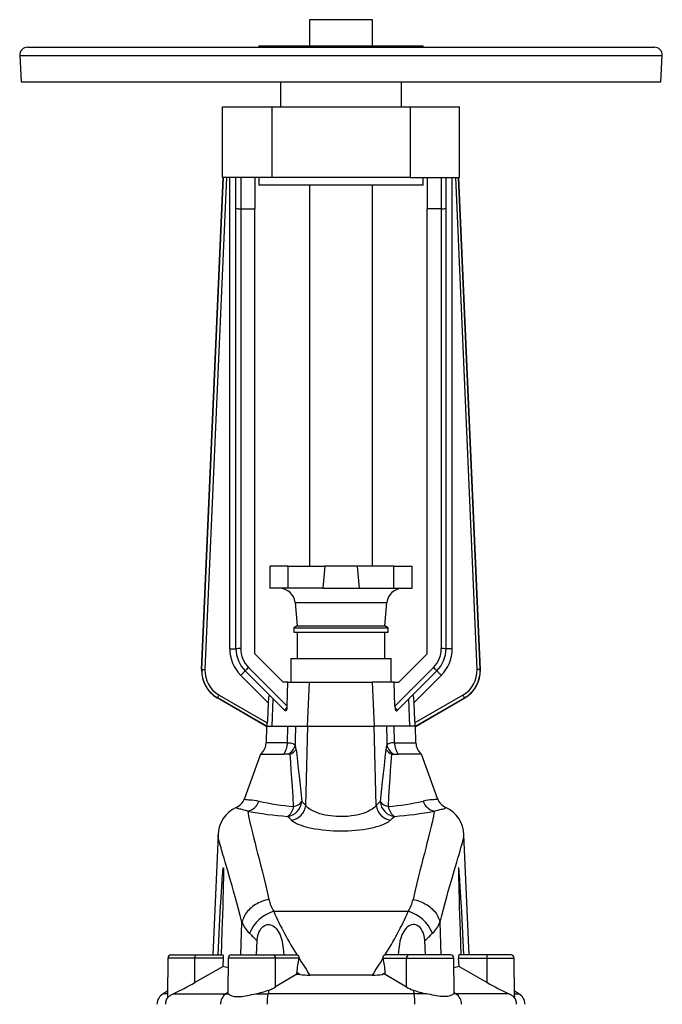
# Model space of a CAD drawing. Extents: x 6 to 1366, y -56 to 1752.
# Tile 6 of 7: x 6 to 416, y 1124 to 1752. Entities that reach past the tile are written whole.
import ezdxf

# ---------------------------------------------------------------- set-up
doc = ezdxf.new("R2010")
doc.units = 0
doc.layers.get('0').update_dxf_attribs({"linetype": 'CONTINUOUS'})

msp = doc.modelspace()

# ---------------------------------------------------------------- linework, layer by layer
at = {"color": 7, "linetype": 'CONTINUOUS'}
for p, q in [((190.55, 1751.94), (190.55, 1735.37)), ((230.55, 1751.94), (190.55, 1751.94)), ((230.55, 1735.37), (230.55, 1751.94)), ((10.55, 1734.37), (339.82, 1734.37)), ((158.05, 1735.37), (158.05, 1734.37)), ((158.05, 1735.37), (263.05, 1735.37)), ((263.05, 1734.37), (263.05, 1735.37)), ((339.82, 1734.37), (410.55, 1734.37)), ((5.56, 1729.1), (6.44, 1712.37)), ((5.56, 1729.1), (343.04, 1729.1)), ((343.04, 1729.1), (415.55, 1729.1)), ((414.67, 1712.37), (415.55, 1729.1)), ((6.44, 1712.37), (342.48, 1712.37)), ((172.05, 1712.37), (172.05, 1696.37)), ((249.05, 1696.37), (249.05, 1712.37)), ((342.48, 1712.37), (414.67, 1712.37)), ((135.05, 1651.37), (135.05, 1696.37)), ((135.05, 1696.37), (166.33, 1696.37)), ((166.33, 1696.37), (166.33, 1651.37)), ((166.33, 1696.37), (254.78, 1696.37)), ((254.78, 1696.37), (254.78, 1651.37)), ((254.78, 1696.37), (286.05, 1696.37)), ((286.05, 1651.37), (286.05, 1696.37)), ((121.64, 1337.46), (135.34, 1651.37)), ((121.78, 1337.54), (135.48, 1651.37)), ((137.49, 1651.37), (123.78, 1337.45)), ((166.33, 1651.37), (135.05, 1651.37)), ((139.55, 1350.68), (139.55, 1651.37)), ((143.55, 1631.51), (143.55, 1651.37)), ((146.55, 1651.37), (146.55, 1631.37)), ((155.55, 1651.37), (155.55, 1631.37)), ((158.05, 1651.37), (158.05, 1646.37)), ((263.05, 1646.37), (158.05, 1646.37)), ((254.78, 1651.37), (166.33, 1651.37)), ((190.55, 1646.37), (190.55, 1403.26)), ((230.55, 1403.26), (230.55, 1646.37)), ((254.78, 1651.37), (286.05, 1651.37)), ((263.05, 1646.37), (263.05, 1651.37)), ((265.55, 1651.37), (265.55, 1631.37)), ((274.55, 1651.37), (274.55, 1631.37)), ((277.55, 1631.51), (277.55, 1651.37)), ((281.55, 1350.68), (281.55, 1651.37)), ((283.62, 1651.37), (297.32, 1337.45)), ((299.32, 1337.54), (285.62, 1651.37)), ((299.47, 1337.46), (285.76, 1651.37)), ((143.55, 1350.68), (143.55, 1631.51)), ((146.55, 1631.37), (155.55, 1631.37)), ((146.55, 1631.37), (146.55, 1350.76)), ((155.55, 1347.37), (155.55, 1631.37)), ((265.55, 1347.37), (265.55, 1631.37)), ((274.55, 1631.37), (265.55, 1631.37)), ((274.55, 1631.37), (274.55, 1350.76)), ((277.55, 1350.68), (277.55, 1631.51)), ((165.05, 1403.26), (165.05, 1389.26)), ((176.8, 1403.26), (165.05, 1403.26)), ((176.8, 1389.26), (176.8, 1403.26)), ((176.8, 1403.26), (200.24, 1403.26)), ((200.24, 1403.26), (199.02, 1389.26)), ((220.86, 1403.26), (200.24, 1403.26)), ((244.31, 1403.26), (220.86, 1403.26)), ((220.86, 1403.26), (222.09, 1389.26)), ((244.31, 1389.26), (244.31, 1403.26)), ((244.31, 1403.26), (256.05, 1403.26)), ((256.05, 1389.26), (256.05, 1403.26)), ((176.8, 1389.26), (165.05, 1389.26)), ((199.02, 1389.26), (176.8, 1389.26)), ((199.02, 1389.26), (222.09, 1389.26)), ((222.09, 1389.26), (244.31, 1389.26)), ((244.31, 1389.26), (256.05, 1389.26)), ((181.25, 1380.13), (182.55, 1365.26)), ((181.25, 1380.13), (239.85, 1380.13)), ((238.55, 1365.26), (239.85, 1380.13)), ((182.55, 1365.26), (180.55, 1364.11)), ((180.55, 1364.11), (180.55, 1361.37)), ((180.55, 1364.11), (227.47, 1364.11)), ((182.55, 1365.26), (238.55, 1365.26)), ((227.47, 1364.11), (240.55, 1364.11)), ((240.55, 1364.11), (238.55, 1365.26)), ((240.55, 1361.37), (240.55, 1364.11)), ((180.55, 1361.37), (227.47, 1361.37)), ((182.6, 1361.37), (182.6, 1344.37)), ((227.47, 1361.37), (240.55, 1361.37)), ((238.5, 1344.37), (238.5, 1361.37)), ((139.55, 1350.68), (143.55, 1350.68)), ((281.55, 1350.68), (277.55, 1350.68)), ((173.55, 1329.37), (155.55, 1347.37)), ((178.55, 1344.37), (178.55, 1329.37)), ((178.55, 1344.37), (242.55, 1344.37)), ((242.55, 1329.37), (242.55, 1344.37)), ((247.55, 1329.37), (265.55, 1347.37)), ((151.53, 1338.74), (176.14, 1314.13)), ((269.57, 1338.74), (244.96, 1314.13)), ((121.64, 1337.46), (121.78, 1337.54)), ((164.09, 1316.21), (146.58, 1333.71)), ((174.46, 1311.48), (149.41, 1336.54)), ((246.64, 1311.48), (271.69, 1336.54)), ((257.02, 1316.21), (274.52, 1333.71)), ((299.47, 1337.46), (299.32, 1337.54)), ((176.7, 1329.37), (173.55, 1329.37)), ((176.14, 1314.13), (176.7, 1329.37)), ((176.7, 1329.37), (190.38, 1329.37)), ((189.25, 1301.37), (190.38, 1329.37)), ((190.38, 1329.37), (230.72, 1329.37)), ((244.41, 1329.37), (230.72, 1329.37)), ((231.86, 1301.37), (230.72, 1329.37)), ((244.96, 1314.13), (244.41, 1329.37)), ((244.41, 1329.37), (247.55, 1329.37)), ((131.76, 1319.36), (131.61, 1319.28)), ((162.63, 1301.37), (131.61, 1319.28)), ((162.92, 1301.37), (131.76, 1319.36)), ((132.76, 1321.09), (163.52, 1303.33)), ((288.35, 1321.09), (257.59, 1303.33)), ((258.19, 1301.37), (289.35, 1319.36)), ((258.47, 1301.37), (289.49, 1319.28)), ((289.35, 1319.36), (289.49, 1319.28)), ((166.56, 1301.37), (167.26, 1318.69)), ((254.55, 1301.37), (253.85, 1318.69)), ((162.92, 1301.37), (162.63, 1301.37)), ((163.05, 1301.37), (162.77, 1290.74)), ((163.3, 1301.37), (162.92, 1301.37)), ((163.3, 1301.37), (166.56, 1301.37)), ((166.56, 1301.37), (189.25, 1301.37)), ((176.36, 1290.74), (176.6, 1301.37)), ((188.02, 1250.8), (189.3, 1301.37)), ((189.25, 1301.37), (231.86, 1301.37)), ((233.08, 1250.8), (231.8, 1301.37)), ((254.55, 1301.37), (231.86, 1301.37)), ((244.74, 1290.74), (244.51, 1301.37)), ((257.8, 1301.37), (254.55, 1301.37)), ((257.8, 1301.37), (258.19, 1301.37)), ((258.33, 1290.74), (258.05, 1301.37)), ((258.19, 1301.37), (258.47, 1301.37)), ((176.36, 1290.74), (162.77, 1290.74)), ((244.74, 1290.74), (258.33, 1290.74)), ((159.24, 1283.37), (148.95, 1255.1)), ((159.24, 1283.37), (173.83, 1283.37)), ((176.91, 1283.37), (173.83, 1283.37)), ((178.16, 1283.37), (176.91, 1283.37)), ((242.95, 1283.37), (244.19, 1283.37)), ((244.19, 1283.37), (247.27, 1283.37)), ((261.87, 1283.37), (247.27, 1283.37)), ((272.16, 1255.1), (261.87, 1283.37)), ((132.1, 1232.09), (128.75, 1155.37)), ((292.36, 1155.37), (289.01, 1232.09)), ((167.62, 1183.22), (253.49, 1183.22)), ((146.57, 1155.37), (147.38, 1176.18)), ((274.54, 1155.37), (273.73, 1176.18)), ((156.55, 1155.37), (157.11, 1164.52)), ((264.56, 1155.37), (263.99, 1164.52)), ((100.03, 1153.38), (99.82, 1128.77)), ((117.27, 1153.38), (100.03, 1153.38)), ((102.03, 1155.37), (117.35, 1155.37)), ((117.26, 1137.79), (117.27, 1153.38)), ((135.5, 1153.38), (117.27, 1153.38)), ((117.35, 1155.37), (135.31, 1155.37)), ((135.27, 1147.95), (135.5, 1153.38)), ((138.53, 1153.38), (138.34, 1131.41)), ((168.72, 1153.38), (138.53, 1153.38)), ((140.53, 1155.37), (167.37, 1155.37)), ((167.37, 1155.37), (181.82, 1155.37)), ((168.83, 1135.01), (168.72, 1153.38)), ((183.81, 1153.38), (168.72, 1153.38)), ((181.82, 1155.37), (182.57, 1155.28)), ((183.79, 1153.3), (183.81, 1153.38)), ((237.32, 1153.3), (237.29, 1153.38)), ((237.29, 1153.38), (252.38, 1153.38)), ((239.29, 1155.37), (238.53, 1155.28)), ((253.73, 1155.37), (239.29, 1155.37)), ((252.27, 1135.01), (252.38, 1153.38)), ((252.38, 1153.38), (282.57, 1153.38)), ((280.57, 1155.37), (253.73, 1155.37)), ((282.76, 1131.41), (282.57, 1153.38)), ((285.84, 1147.95), (285.6, 1153.38)), ((285.6, 1153.38), (303.84, 1153.38)), ((303.75, 1155.37), (285.79, 1155.37)), ((319.07, 1155.37), (303.75, 1155.37)), ((303.84, 1153.38), (321.07, 1153.38)), ((303.84, 1137.79), (303.84, 1153.38)), ((321.28, 1128.77), (321.07, 1153.38)), ((135.27, 1147.95), (117.26, 1137.79)), ((182.4, 1143.12), (182.43, 1144.23)), ((184.2, 1142.9), (182.43, 1144.23)), ((236.91, 1142.9), (238.68, 1144.23)), ((238.7, 1143.12), (238.68, 1144.23)), ((285.84, 1147.95), (303.84, 1137.79)), ((230.49, 1142.53), (190.61, 1142.53)), ((99.85, 1132.19), (97.12, 1130.61)), ((99.84, 1130.61), (97.12, 1130.61)), ((103.48, 1130.61), (137.18, 1130.61)), ((138.34, 1131.36), (137.18, 1130.61)), ((137.18, 1130.61), (138.67, 1130.61)), ((138.34, 1131.36), (138.35, 1131.41)), ((155.99, 1130.61), (163.98, 1130.61)), ((164.6, 1132.99), (163.98, 1130.61)), ((257.13, 1130.61), (163.98, 1130.61)), ((256.5, 1132.99), (257.13, 1130.61)), ((265.11, 1130.61), (257.13, 1130.61)), ((283.93, 1130.61), (282.43, 1130.61)), ((282.76, 1131.36), (282.76, 1131.41)), ((282.76, 1131.36), (283.93, 1130.61)), ((317.62, 1130.61), (283.93, 1130.61)), ((323.99, 1130.61), (321.25, 1132.19)), ((321.27, 1130.61), (323.99, 1130.61))]:
    msp.add_line(p, q, dxfattribs=at)
for points in [[(121.78, 1337.54), (121.83, 1337.54), (121.95, 1337.53), (122.14, 1337.52), (122.39, 1337.51), (122.69, 1337.5), (123.03, 1337.48), (123.4, 1337.47), (123.78, 1337.45)], [(146.58, 1333.71), (146.95, 1334.08), (147.31, 1334.44), (147.66, 1334.79), (148, 1335.12), (148.3, 1335.43), (148.58, 1335.71), (148.83, 1335.95), (149.03, 1336.16), (149.19, 1336.32), (149.31, 1336.44), (149.39, 1336.51), (149.41, 1336.54)], [(274.52, 1333.71), (274.15, 1334.08), (273.79, 1334.44), (273.44, 1334.79), (273.11, 1335.12), (272.8, 1335.43), (272.52, 1335.71), (272.28, 1335.95), (272.07, 1336.16), (271.91, 1336.32), (271.79, 1336.44), (271.72, 1336.51), (271.69, 1336.54)], [(299.32, 1337.54), (299.27, 1337.54), (299.15, 1337.53), (298.96, 1337.52), (298.71, 1337.51), (298.41, 1337.5), (298.07, 1337.48), (297.71, 1337.47), (297.32, 1337.45)], [(131.76, 1319.36), (131.78, 1319.4), (131.84, 1319.51), (131.94, 1319.67), (132.06, 1319.88), (132.21, 1320.14), (132.38, 1320.44), (132.57, 1320.76), (132.76, 1321.09)], [(164.99, 1320.96), (164.89, 1321.01), (164.8, 1320.99), (164.7, 1320.89), (164.62, 1320.7), (164.54, 1320.46), (164.47, 1320.15), (164.37, 1319.63), (164.3, 1319.04), (164.21, 1318.15), (164.14, 1317.22), (164.09, 1316.21)], [(256.11, 1320.96), (256.21, 1321.01), (256.31, 1320.99), (256.4, 1320.89), (256.49, 1320.7), (256.57, 1320.46), (256.64, 1320.15), (256.73, 1319.63), (256.81, 1319.04), (256.9, 1318.15), (256.96, 1317.22), (257.02, 1316.21)], [(289.35, 1319.36), (289.32, 1319.4), (289.26, 1319.51), (289.17, 1319.67), (289.04, 1319.88), (288.89, 1320.14), (288.72, 1320.44), (288.54, 1320.76), (288.35, 1321.09)], [(164.09, 1316.21), (163.59, 1304.94), (163.52, 1303.33)], [(176.07, 1313.17), (176, 1312.68), (175.9, 1312.21), (175.8, 1311.86), (175.68, 1311.55), (175.54, 1311.3), (175.39, 1311.12), (175.25, 1311.03), (175.11, 1311), (174.85, 1311.11), (174.79, 1311.16)], [(245.03, 1313.17), (245.1, 1312.68), (245.2, 1312.21), (245.31, 1311.86), (245.43, 1311.55), (245.57, 1311.3), (245.72, 1311.12), (245.85, 1311.03), (245.99, 1311), (246.26, 1311.11), (246.32, 1311.16)], [(257.02, 1316.21), (257.51, 1304.94), (257.59, 1303.33)], [(174.79, 1311.16), (174.63, 1311.32), (174.46, 1311.48)], [(246.32, 1311.16), (246.48, 1311.32), (246.64, 1311.48)], [(181.62, 1301.37), (181.41, 1292.41), (181.33, 1289.13)], [(239.48, 1301.37), (239.7, 1292.41), (239.77, 1289.13)], [(176.36, 1290.74), (176.46, 1290.74), (177.43, 1290.7), (178.31, 1290.61), (179.11, 1290.47), (179.77, 1290.27), (180.35, 1290.01), (180.83, 1289.68), (181.33, 1289.13)], [(244.74, 1290.74), (244.64, 1290.74), (243.68, 1290.7), (242.79, 1290.61), (242, 1290.47), (241.33, 1290.27), (240.76, 1290.01), (240.27, 1289.68), (239.77, 1289.13)], [(180.34, 1250.01), (179.94, 1256.34), (179.54, 1262.64), (179.2, 1267.86), (178.86, 1273.06), (178.51, 1278.23), (178.16, 1283.37)], [(181.88, 1286.52), (182.51, 1281.42), (183.11, 1276.25), (183.69, 1271.05), (184.25, 1265.8), (184.9, 1259.5), (185.53, 1253.17)], [(239.22, 1286.52), (238.6, 1281.42), (238, 1276.25), (237.42, 1271.05), (236.86, 1265.8), (236.21, 1259.5), (235.58, 1253.17)], [(240.76, 1250.01), (241.16, 1256.34), (241.56, 1262.64), (241.9, 1267.86), (242.24, 1273.06), (242.59, 1278.23), (242.95, 1283.37)], [(148.95, 1255.1), (148.94, 1254.93), (149.04, 1254.79), (149.25, 1254.68), (149.59, 1254.6), (150.04, 1254.53), (150.59, 1254.48), (151.46, 1254.42), (152.5, 1254.35), (153.69, 1254.24), (155.05, 1254.07), (156.55, 1253.82), (158.18, 1253.47)], [(185.53, 1253.17), (186.78, 1252.02), (188.02, 1250.8)], [(233.08, 1250.8), (232.77, 1250.37), (232.12, 1249.66), (231.31, 1248.96), (230.35, 1248.28), (229.26, 1247.62), (228.08, 1247.01), (226.78, 1246.44), (225.37, 1245.91), (223.85, 1245.41), (222.29, 1244.99), (220.65, 1244.61), (218.93, 1244.28), (217.15, 1244.02), (214.99, 1243.79), (212.78, 1243.65), (210.55, 1243.6), (209.67, 1243.61), (207.74, 1243.68), (205.82, 1243.82), (203.94, 1244.02), (202.12, 1244.29), (200.37, 1244.63), (198.69, 1245.02), (197.1, 1245.46), (195.47, 1246), (193.97, 1246.59), (192.6, 1247.22), (191.38, 1247.88), (190.3, 1248.58), (189.38, 1249.31), (188.61, 1250.05), (188.02, 1250.8)], [(235.58, 1253.17), (234.33, 1252.02), (233.08, 1250.8)], [(272.16, 1255.1), (272.17, 1254.93), (272.07, 1254.79), (271.85, 1254.68), (271.52, 1254.6), (271.07, 1254.53), (270.51, 1254.48), (269.64, 1254.42), (268.61, 1254.35), (267.42, 1254.24), (266.06, 1254.07), (264.55, 1253.82), (262.93, 1253.47)], [(151.08, 1247.06), (149.78, 1247.47), (148.59, 1247.8), (147.52, 1248.06), (146.56, 1248.27), (145.73, 1248.45), (145.04, 1248.62), (144.43, 1248.79), (144.01, 1248.97), (143.77, 1249.18), (143.72, 1249.41)], [(151.08, 1247.06), (151.29, 1245.58), (151.59, 1243.9), (151.97, 1242), (152.44, 1239.87), (152.98, 1237.52), (153.59, 1234.97), (154.23, 1232.37), (154.93, 1229.59), (155.69, 1226.62), (156.49, 1223.47), (157.35, 1220.13), (158.24, 1216.61), (159.18, 1212.9), (160.16, 1209.02), (161.22, 1204.74), (162.32, 1200.27), (163.44, 1195.61), (164.59, 1190.76)], [(178.91, 1241.45), (177.67, 1242.63), (176.42, 1243.73)], [(242.19, 1241.45), (243.43, 1242.63), (244.68, 1243.73)], [(270.02, 1247.06), (269.81, 1245.58), (269.51, 1243.9), (269.13, 1242), (268.67, 1239.87), (268.13, 1237.52), (267.51, 1234.97), (266.87, 1232.37), (266.17, 1229.59), (265.42, 1226.62), (264.61, 1223.47), (263.76, 1220.13), (262.86, 1216.61), (261.92, 1212.9), (260.94, 1209.02), (259.88, 1204.74), (258.78, 1200.27), (257.66, 1195.61), (256.52, 1190.76)], [(270.02, 1247.06), (271.32, 1247.47), (272.51, 1247.8), (273.58, 1248.06), (274.54, 1248.27), (275.37, 1248.45), (276.06, 1248.62), (276.67, 1248.79), (277.1, 1248.97), (277.34, 1249.18), (277.38, 1249.41)], [(178.91, 1241.45), (178.93, 1241.43), (179.78, 1240.71), (180.86, 1240), (182.17, 1239.31), (183.69, 1238.64), (185.06, 1238.12), (186.55, 1237.62), (188.17, 1237.15), (189.9, 1236.71), (191.72, 1236.3), (193.96, 1235.87), (196.31, 1235.5), (198.76, 1235.18), (201.03, 1234.94), (203.36, 1234.75), (205.74, 1234.62), (208.15, 1234.54), (210.55, 1234.51), (212.89, 1234.53), (215.21, 1234.61), (217.52, 1234.74), (219.78, 1234.91), (222.25, 1235.17), (224.66, 1235.48), (226.97, 1235.84), (229.16, 1236.26), (231.28, 1236.73), (233.26, 1237.24), (235.1, 1237.8), (236.76, 1238.38), (238.3, 1239.01), (239.66, 1239.68), (240.81, 1240.35), (241.74, 1241.04), (242.19, 1241.45)], [(147.38, 1176.18), (146.27, 1180.48), (145.19, 1184.61), (144.12, 1188.58), (143.08, 1192.38), (142.07, 1196.02), (141.09, 1199.48), (140.15, 1202.77), (139.25, 1205.89), (138.35, 1208.98), (137.49, 1211.88), (136.69, 1214.58), (135.95, 1217.1), (135.23, 1219.53), (134.58, 1221.76), (134, 1223.77), (133.49, 1225.57), (133.06, 1227.15), (132.7, 1228.56), (132.42, 1229.75), (132.23, 1230.73), (132.12, 1231.51), (132.1, 1232.09)], [(273.73, 1176.18), (274.83, 1180.48), (275.92, 1184.61), (276.98, 1188.58), (278.02, 1192.38), (279.03, 1196.02), (280.01, 1199.48), (280.95, 1202.77), (281.86, 1205.89), (282.76, 1208.98), (283.61, 1211.88), (284.41, 1214.58), (285.15, 1217.1), (285.87, 1219.53), (286.52, 1221.76), (287.11, 1223.77), (287.61, 1225.57), (288.04, 1227.15), (288.4, 1228.56), (288.68, 1229.75), (288.88, 1230.73), (288.99, 1231.51), (289.01, 1232.09)], [(132.08, 1155.37), (132.55, 1164.55), (133.03, 1173.74), (133.52, 1182.9), (134.04, 1192.04), (134.25, 1195.59), (134.46, 1199.13), (134.69, 1202.65), (134.8, 1204.4), (134.93, 1206.14), (135.06, 1207.85), (135.13, 1208.69), (135.21, 1209.52), (135.29, 1210.28), (135.34, 1210.63), (135.39, 1210.91), (135.43, 1210.99), (135.46, 1210.97), (135.49, 1210.84), (135.52, 1210.46), (135.54, 1209.75), (135.55, 1208.98), (135.55, 1207.15), (135.53, 1205.28), (135.5, 1203.37), (135.46, 1201.45), (135.35, 1196.37), (135.22, 1191.26), (135.08, 1186.13), (134.92, 1180.99), (134.76, 1175.85), (134.59, 1170.7), (134.34, 1163.03), (134.09, 1155.37)], [(289.02, 1155.37), (288.55, 1164.55), (288.07, 1173.74), (287.58, 1182.9), (287.06, 1192.04), (286.86, 1195.59), (286.64, 1199.13), (286.42, 1202.65), (286.3, 1204.4), (286.18, 1206.14), (286.04, 1207.85), (285.97, 1208.69), (285.9, 1209.52), (285.81, 1210.28), (285.76, 1210.63), (285.71, 1210.91), (285.68, 1210.99), (285.65, 1210.97), (285.62, 1210.84), (285.59, 1210.46), (285.56, 1209.75), (285.55, 1208.98), (285.55, 1207.15), (285.57, 1205.28), (285.61, 1203.37), (285.64, 1201.45), (285.76, 1196.37), (285.89, 1191.26), (286.03, 1186.13), (286.18, 1180.99), (286.35, 1175.85), (286.51, 1170.7), (286.76, 1163.03), (287.02, 1155.37)], [(164.59, 1190.76), (163.45, 1190.52), (162.31, 1190.23), (161.2, 1189.89), (160.1, 1189.5), (159.03, 1189.06), (157.99, 1188.57), (156.97, 1188.04), (155.99, 1187.46), (155.04, 1186.85), (154.14, 1186.19), (153.28, 1185.5), (152.46, 1184.77), (151.69, 1184.01), (150.98, 1183.22), (150.32, 1182.41), (149.72, 1181.57), (149.17, 1180.71), (148.69, 1179.83), (148.26, 1178.93), (147.9, 1178.02), (147.61, 1177.1), (147.38, 1176.18)], [(256.52, 1190.76), (257.66, 1190.52), (258.79, 1190.23), (259.9, 1189.89), (261, 1189.5), (262.07, 1189.06), (263.12, 1188.57), (264.14, 1188.04), (265.12, 1187.46), (266.06, 1186.85), (266.97, 1186.19), (267.83, 1185.5), (268.64, 1184.77), (269.41, 1184.01), (270.12, 1183.22), (270.78, 1182.41), (271.39, 1181.57), (271.93, 1180.71), (272.42, 1179.83), (272.84, 1178.93), (273.2, 1178.02), (273.5, 1177.1), (273.73, 1176.18)], [(157.11, 1164.52), (157.33, 1166.47), (157.76, 1168.38), (158.19, 1169.63), (158.75, 1170.83), (159.44, 1171.94), (160.15, 1172.8), (160.96, 1173.54), (161.88, 1174.13), (162.87, 1174.52), (163.75, 1174.69), (164.62, 1174.71), (165.66, 1174.53), (166.63, 1174.17), (167.51, 1173.68), (168.31, 1173.07), (169.03, 1172.39), (169.83, 1171.43), (170.54, 1170.39), (171.15, 1169.28), (171.68, 1168.11), (172.38, 1166.17), (172.92, 1164.13), (173.33, 1161.99), (173.64, 1159.79), (173.85, 1157.6), (174, 1155.37)], [(263.99, 1164.52), (263.77, 1166.47), (263.34, 1168.38), (262.91, 1169.63), (262.35, 1170.83), (261.66, 1171.94), (260.96, 1172.8), (260.15, 1173.54), (259.23, 1174.13), (258.24, 1174.52), (257.36, 1174.69), (256.49, 1174.71), (255.45, 1174.53), (254.48, 1174.17), (253.6, 1173.68), (252.8, 1173.07), (252.07, 1172.39), (251.27, 1171.43), (250.57, 1170.39), (249.95, 1169.28), (249.42, 1168.11), (248.73, 1166.17), (248.19, 1164.13), (247.77, 1161.99), (247.47, 1159.79), (247.25, 1157.6), (247.11, 1155.37)], [(183.79, 1153.3), (185.18, 1151.08), (186.59, 1148.83), (188.24, 1146.23), (189.91, 1143.62), (190.61, 1142.53)], [(237.32, 1153.3), (235.93, 1151.08), (234.52, 1148.83), (232.87, 1146.23), (231.19, 1143.62), (230.49, 1142.53)], [(182.4, 1143.12), (175.61, 1139.1), (168.83, 1135.01)], [(182.4, 1143.12), (182.71, 1143.08), (184.2, 1142.9)], [(238.7, 1143.12), (238.4, 1143.08), (236.91, 1142.9)], [(238.7, 1143.12), (245.5, 1139.1), (252.27, 1135.01)], [(100.26, 1128.69), (100.54, 1128.86), (100.9, 1129.09), (101.32, 1129.38), (101.81, 1129.7), (102.59, 1130.15), (103.48, 1130.61)], [(138.67, 1130.61), (138.43, 1130.96), (138.34, 1131.36)], [(138.67, 1130.61), (139.03, 1130.29), (139.51, 1129.97), (140.14, 1129.65), (140.89, 1129.36), (141.73, 1129.12), (142.69, 1128.94), (143.79, 1128.82), (145, 1128.79), (146.08, 1128.84), (147.21, 1128.95), (148.42, 1129.11), (149.68, 1129.32), (150.93, 1129.56), (152.21, 1129.82), (153.53, 1130.1), (154.87, 1130.38), (155.99, 1130.61)], [(282.43, 1130.61), (282.08, 1130.29), (281.59, 1129.97), (280.97, 1129.65), (280.22, 1129.36), (279.37, 1129.12), (278.42, 1128.94), (277.31, 1128.82), (276.1, 1128.79), (275.03, 1128.84), (273.9, 1128.95), (272.68, 1129.11), (271.43, 1129.32), (270.18, 1129.56), (268.9, 1129.82), (267.57, 1130.1), (266.23, 1130.38), (265.11, 1130.61)], [(282.43, 1130.61), (282.67, 1130.96), (282.76, 1131.36)], [(320.85, 1128.69), (320.56, 1128.86), (320.21, 1129.09), (319.78, 1129.38), (319.29, 1129.7), (318.52, 1130.15), (317.62, 1130.61)], [(99.83, 1128.77), (99.82, 1128.73), (99.86, 1128.62), (99.96, 1128.59), (100.12, 1128.62), (100.26, 1128.69)], [(321.28, 1128.77), (321.28, 1128.73), (321.24, 1128.62), (321.14, 1128.59), (320.99, 1128.62), (320.85, 1128.69)]]:
    msp.add_lwpolyline(points, dxfattribs=at)
for centre, radius, start, end in [((10.55, 1729.37), 5, 90, 183), ((410.55, 1729.37), 5, 357, 90), ((145.8, 1647.04), 15.69, 261.75054, 272.73265), ((275.3, 1647.04), 15.69, 267.26735, 278.24946), ((171.29, 1379.26), 10, 5, 90), ((249.82, 1379.26), 10, 90, 175), ((163.55, 1350.68), 24, 180, 225), ((145.8, 1322.5), 28.27, 88.4823, 94.5678), ((163.55, 1350.68), 20, 180, 224.99996), ((163.55, 1350.76), 17, 180.00008, 224.99992), ((257.55, 1350.76), 17, 315.00008, 359.99992), ((257.55, 1350.68), 20, 315.00004, 0), ((257.55, 1350.68), 24, 315, 0), ((275.3, 1322.5), 28.27, 85.4322, 91.5177), ((179.85, 1309.32), 40.84, 133.91363, 138.20372), ((241.25, 1309.32), 40.84, 41.79628, 46.08637), ((141.6, 1336.59), 19.99, 177.49696, 240.00307), ((141.75, 1336.67), 19.99, 177.50205, 239.99797), ((141.75, 1336.67), 17.99, 177.49725, 240.00262), ((279.35, 1336.67), 17.99, 299.99738, 2.50275), ((279.35, 1336.67), 19.99, 300.00203, 2.49795), ((279.5, 1336.59), 19.99, 299.99693, 2.50304), ((194.87, 1293.63), 27.12, 133.89199, 138.81659), ((163.97, 1314.55), 12.18, 353.49804, 358.0172), ((257.13, 1314.55), 12.18, 181.9828, 186.50196), ((226.23, 1293.63), 27.12, 41.18341, 46.10801), ((152.46, 1303.56), 11.06, 348.54792, 358.77793), ((268.65, 1303.56), 11.06, 181.22207, 191.45208), ((152.78, 1291), 10, 310.23419, 358.5), ((164.52, 1290.68), 11.84, 321.83486, 0.26625), ((172.16, 1291.59), 9.5, 300.00276, 344.97619), ((166.94, 1284.74), 15.04, 6.81541, 16.95926), ((254.16, 1284.74), 15.04, 163.04074, 173.18459), ((248.94, 1291.59), 9.5, 195.02381, 239.99724), ((256.58, 1290.68), 11.84, 179.73375, 218.16514), ((268.33, 1291), 10, 181.5, 229.76581), ((175.46, 1290.32), 7.46, 291.21314, 329.39681), ((245.65, 1290.32), 7.46, 210.60319, 248.78686), ((139.52, 1258.53), 10.04, 294.76952, 340.0145), ((148.98, 1256.53), 9.69, 282.54269, 341.58533), ((195.82, 1422.15), 172.83, 257.4205, 264.86333), ((175.14, 1254.08), 10.42, 277.04803, 354.98767), ((171.2, 1251.36), 9.24, 304.38856, 351.59645), ((177.59, 1251.85), 10.49, 277.25902, 354.22751), ((178.59, 1258.71), 8.88, 281.37031, 321.34914), ((243.52, 1251.85), 10.49, 185.77249, 262.74098), ((245.96, 1254.08), 10.42, 185.01233, 262.95197), ((242.51, 1258.71), 8.88, 218.65086, 258.62969), ((225.29, 1422.15), 172.83, 275.13667, 282.5795), ((249.9, 1251.36), 9.24, 188.40355, 235.61144), ((272.13, 1256.53), 9.69, 198.41467, 257.45731), ((281.59, 1258.53), 10.04, 199.9855, 245.23048), ((152.13, 1231.21), 20.05, 114.79115, 177.49912), ((193.73, 1473.47), 230.38, 259.33161, 265.69046), ((227.37, 1473.47), 230.38, 274.30954, 280.66839), ((268.98, 1231.21), 20.05, 2.50088, 65.20885), ((191.27, 1197.11), 27.43, 193.38448, 210.42406), ((229.83, 1197.11), 27.43, 329.57594, 346.61552), ((175.34, 1159.11), 25.31, 107.75157, 156.38305), ((354.44, 1265.22), 204.03, 203.69745, 212.60578), ((66.66, 1265.22), 204.03, 327.39422, 336.30255), ((245.77, 1159.11), 25.31, 23.61695, 72.24843), ((167.94, 1185.22), 22.46, 203.74101, 225.32891), ((253.17, 1185.22), 22.46, 314.67109, 336.25899), ((228.15, 1244.05), 106.64, 224.54539, 228.23009), ((192.96, 1244.05), 106.64, 311.76991, 315.45461), ((102.03, 1153.37), 2, 90, 179.5), ((128.66, 1153.88), 11.4, 172.48863, 182.47226), ((131.21, 1153.97), 4.33, 352.15454, 18.76092), ((140.53, 1153.37), 2, 90, 179.5), ((166.98, 1153.64), 1.77, 351.54601, 77.00316), ((215.21, 1143.95), 32.79, 163.42575, 179.50803), ((182.39, 1153.8), 1.48, 343.49889, 83.06046), ((238.71, 1153.8), 1.48, 96.93954, 196.50111), ((205.89, 1143.95), 32.79, 0.49197, 16.57425), ((254.13, 1153.64), 1.77, 102.99684, 188.45399), ((280.57, 1153.37), 2, 0.5, 90), ((289.89, 1153.97), 4.33, 161.23908, 187.84546), ((292.45, 1153.88), 11.4, 357.52774, 7.51137), ((319.07, 1153.37), 2, 0.5, 90), ((127.88, 1111.61), 37.08, 73.38658, 78.5075), ((293.23, 1111.61), 37.08, 101.4925, 106.61342), ((19.63, 1308.17), 196.37, 295.27843, 299.81394), ((190.71, 1199.46), 56.93, 263.43453, 269.9056), ((230.4, 1199.46), 56.93, 270.0944, 276.56547), ((401.48, 1308.17), 196.37, 240.18606, 244.72157), ((101.12, 1123.68), 8, 120, 178.5), ((141.74, 1123.86), 8.15, 124.04058, 179.7856), ((144.86, 1187.61), 58.08, 281.04696, 289.86697), ((193.39, 1124.57), 30.03, 168.40831, 181.30806), ((156.14, 1156.14), 24.65, 290.06314, 300.97931), ((264.96, 1156.14), 24.65, 239.02069, 249.93686), ((276.24, 1187.61), 58.08, 250.13303, 258.95304), ((227.71, 1124.57), 30.03, 358.69194, 11.59169), ((279.37, 1123.86), 8.15, 0.2144, 55.95942), ((319.99, 1123.68), 8, 1.5, 60), ((106.55, 1123.68), 8.04, 141.48785, 178.53826), ((314.56, 1123.68), 8.04, 1.46174, 38.51215)]:
    msp.add_arc(centre, radius, start, end, dxfattribs=at)

doc.saveas('drawing.dxf')
